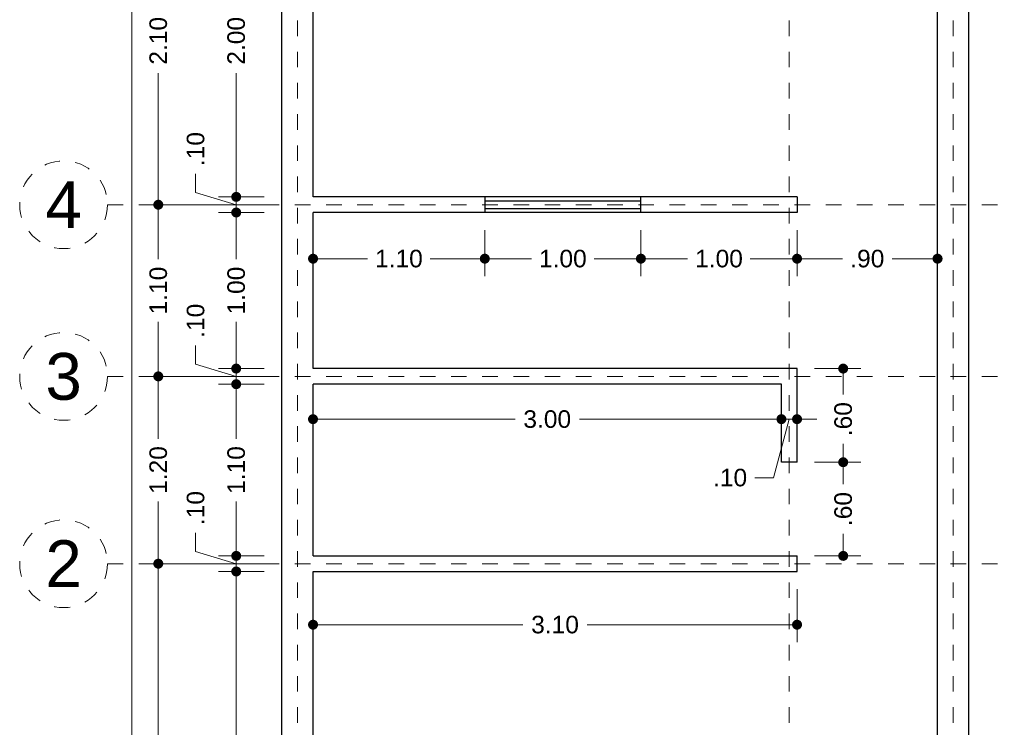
# Model space of a CAD drawing. Header units: millimetres. Extents: x 2566.3 to 2572.8, y 874.9 to 893.
# Tile 2 of 3: x 2566.3 to 2572.6, y 879.4 to 884. Entities that reach past the tile are written whole.
import ezdxf
from ezdxf.enums import TextEntityAlignment as Align

# ---------------------------------------------------------------- set-up
doc = ezdxf.new("R2010")
doc.units = ezdxf.units.MM
doc.header["$LTSCALE"] = 0.001
doc.linetypes.add('CENTER2', pattern=[28.575, 19.05, -3.175, 3.175, -3.175])
for name, color, linetype, lineweight in [('Cotas', 7, 'Continuous', 18), ('Ejes', 7, 'CENTER2', 5), ('Muros', 7, 'Continuous', 30), ('Ventanas', 250, 'Continuous', 25)]:
    doc.layers.add(name, color=color, linetype=linetype, lineweight=lineweight)
doc.styles.get("Standard").update_dxf_attribs({"font": 'arial.ttf'})
doc.dimstyles.new('1-75', dxfattribs={"dimscale": 75, "dimtxt": 0.0015, "dimasz": 0.00085, "dimexe": 0.0015, "dimexo": 0.0015, "dimgap": 0.0008, "dimtad": 0, "dimzin": 4, "dimdsep": 46, "dimtxsty": 'Standard', "dimblk": 'DOT', "dimcen": 0.09, "dimclrd": 256, "dimclre": 256, "dimclrt": 256, "dimadec": 0, "dimazin": 0, "dimtfac": 1, "dimtofl": 0, "dimtmove": 1, "dimatfit": 2, "dimfxl": 0.0015, "dimtfill": 1, "dimtolj": 1, "dimtzin": 4, "dimlwd": -1, "dimlwe": -1, "dimarcsym": 0})

# ---------------------------------------------------------------- blocks, each defined once
blk = doc.blocks.new('_DOT')
at = {"color": 0, "linetype": 'ByBlock'}
blk.add_line((-0.5, 0), (-1, 0), dxfattribs=at)
at = {"color": 0, "linetype": 'ByBlock', "const_width": 0.5}
blk.add_lwpolyline([(-0.25, 0, 1), (0.25, 0, 1)], format="xyb", close=True, dxfattribs=at)
blk = doc.blocks.new('*D11')
at = {"layer": 'Cotas', "transparency": 16777216}
for p, q in [((2568.1933, 881.5118), (2568.1933, 881.2877)), ((2571.1933, 881.5118), (2571.1933, 881.2877)), ((2568.2571, 881.4002), (2569.4874, 881.4002)), ((2571.1296, 881.4002), (2569.8992, 881.4002))]:
    blk.add_line(p, q, dxfattribs=at)
at = {"layer": 'Defpoints', "color": 0, "transparency": 16777216}
for p in [(2568.1933, 881.6243), (2571.1933, 881.6243), (2571.1933, 881.4002)]:
    blk.add_point(p, dxfattribs=at)
at = {"layer": 'Cotas', "transparency": 16777216, "xscale": 0.06375, "yscale": 0.06375, "zscale": 0.06375, "rotation": 180}
blk.add_blockref('_DOT', (2568.1933, 881.4002), dxfattribs=at)
at = {"layer": 'Cotas', "transparency": 16777216, "xscale": 0.06375, "yscale": 0.06375, "zscale": 0.06375}
blk.add_blockref('_DOT', (2571.1933, 881.4002), dxfattribs=at)
at = {"layer": 'Cotas', "transparency": 16777216, "insert": (2569.6933, 881.4002), "char_height": 0.1125, "attachment_point": 5, "bg_fill": 3, "box_fill_scale": 1.1, "bg_fill_color": 256, "bg_fill_true_color": 13158600, "bg_fill_transparency": 0}
blk.add_mtext('\\A1;3.00', dxfattribs=at)
blk = doc.blocks.new('*D12')
at = {"layer": 'Cotas', "transparency": 16777216}
for p, q in [((2571.1933, 881.5118), (2571.1933, 881.2877)), ((2571.1296, 881.4002), (2571.0658, 881.4002)), ((2571.2433, 881.4002), (2571.1427, 881.0253)), ((2571.1933, 881.4002), (2571.2933, 881.4002)), ((2571.3571, 881.4002), (2571.4208, 881.4002)), ((2571.2933, 881.3647), (2571.2933, 881.2877)), ((2571.1427, 881.0253), (2571.0227, 881.0253))]:
    blk.add_line(p, q, dxfattribs=at)
at = {"layer": 'Defpoints', "color": 0, "transparency": 16777216}
for p in [(2571.1933, 881.6243), (2571.2933, 881.4772), (2571.2933, 881.4002)]:
    blk.add_point(p, dxfattribs=at)
at = {"layer": 'Cotas', "transparency": 16777216, "xscale": 0.06375, "yscale": 0.06375, "zscale": 0.06375}
blk.add_blockref('_DOT', (2571.1933, 881.4002), dxfattribs=at)
at = {"layer": 'Cotas', "transparency": 16777216, "xscale": 0.06375, "yscale": 0.06375, "zscale": 0.06375, "rotation": 180}
blk.add_blockref('_DOT', (2571.2933, 881.4002), dxfattribs=at)
at = {"layer": 'Cotas', "transparency": 16777216, "insert": (2570.8644, 881.0253), "char_height": 0.1125, "attachment_point": 5, "bg_fill": 3, "box_fill_scale": 1.1, "bg_fill_color": 256, "bg_fill_true_color": 13158600, "bg_fill_transparency": 0}
blk.add_mtext('\\A1;.10', dxfattribs=at)
blk = doc.blocks.new('*D13')
at = {"layer": 'Cotas', "transparency": 16777216}
for p, q in [((2568.1933, 882.6118), (2568.1933, 882.3159)), ((2569.2933, 882.6118), (2569.2933, 882.3159)), ((2568.2571, 882.4284), (2568.5427, 882.4284)), ((2569.2296, 882.4284), (2568.9439, 882.4284))]:
    blk.add_line(p, q, dxfattribs=at)
at = {"layer": 'Defpoints', "color": 0, "transparency": 16777216}
for p in [(2568.1933, 882.7243), (2569.2933, 882.7243), (2569.2933, 882.4284)]:
    blk.add_point(p, dxfattribs=at)
at = {"layer": 'Cotas', "transparency": 16777216, "xscale": 0.06375, "yscale": 0.06375, "zscale": 0.06375, "rotation": 180}
blk.add_blockref('_DOT', (2568.1933, 882.4284), dxfattribs=at)
at = {"layer": 'Cotas', "transparency": 16777216, "xscale": 0.06375, "yscale": 0.06375, "zscale": 0.06375}
blk.add_blockref('_DOT', (2569.2933, 882.4284), dxfattribs=at)
at = {"layer": 'Cotas', "transparency": 16777216, "insert": (2568.7433, 882.4284), "char_height": 0.1125, "attachment_point": 5, "bg_fill": 3, "box_fill_scale": 1.1, "bg_fill_color": 256, "bg_fill_true_color": 13158600, "bg_fill_transparency": 0}
blk.add_mtext('\\A1;1.10', dxfattribs=at)
blk = doc.blocks.new('*D14')
at = {"layer": 'Cotas', "transparency": 16777216}
for p, q in [((2569.2933, 882.6118), (2569.2933, 882.3159)), ((2570.2933, 882.6118), (2570.2933, 882.3159)), ((2569.3571, 882.4284), (2569.5927, 882.4284)), ((2570.2296, 882.4284), (2569.9939, 882.4284))]:
    blk.add_line(p, q, dxfattribs=at)
at = {"layer": 'Defpoints', "color": 0, "transparency": 16777216}
for p in [(2569.2933, 882.7243), (2570.2933, 882.7243), (2570.2933, 882.4284)]:
    blk.add_point(p, dxfattribs=at)
at = {"layer": 'Cotas', "transparency": 16777216, "xscale": 0.06375, "yscale": 0.06375, "zscale": 0.06375, "rotation": 180}
blk.add_blockref('_DOT', (2569.2933, 882.4284), dxfattribs=at)
at = {"layer": 'Cotas', "transparency": 16777216, "xscale": 0.06375, "yscale": 0.06375, "zscale": 0.06375}
blk.add_blockref('_DOT', (2570.2933, 882.4284), dxfattribs=at)
at = {"layer": 'Cotas', "transparency": 16777216, "insert": (2569.7933, 882.4284), "char_height": 0.1125, "attachment_point": 5, "bg_fill": 3, "box_fill_scale": 1.1, "bg_fill_color": 256, "bg_fill_true_color": 13158600, "bg_fill_transparency": 0}
blk.add_mtext('\\A1;1.00', dxfattribs=at)
blk = doc.blocks.new('*D15')
at = {"layer": 'Cotas', "transparency": 16777216}
for p, q in [((2570.2933, 882.6118), (2570.2933, 882.3159)), ((2571.2933, 882.6118), (2571.2933, 882.3159)), ((2570.3571, 882.4284), (2570.5927, 882.4284)), ((2571.2296, 882.4284), (2570.9939, 882.4284))]:
    blk.add_line(p, q, dxfattribs=at)
at = {"layer": 'Defpoints', "color": 0, "transparency": 16777216}
for p in [(2570.2933, 882.7243), (2571.2933, 882.7243), (2571.2933, 882.4284)]:
    blk.add_point(p, dxfattribs=at)
at = {"layer": 'Cotas', "transparency": 16777216, "xscale": 0.06375, "yscale": 0.06375, "zscale": 0.06375, "rotation": 180}
blk.add_blockref('_DOT', (2570.2933, 882.4284), dxfattribs=at)
at = {"layer": 'Cotas', "transparency": 16777216, "xscale": 0.06375, "yscale": 0.06375, "zscale": 0.06375}
blk.add_blockref('_DOT', (2571.2933, 882.4284), dxfattribs=at)
at = {"layer": 'Cotas', "transparency": 16777216, "insert": (2570.7933, 882.4284), "char_height": 0.1125, "attachment_point": 5, "bg_fill": 3, "box_fill_scale": 1.1, "bg_fill_color": 256, "bg_fill_true_color": 13158600, "bg_fill_transparency": 0}
blk.add_mtext('\\A1;1.00', dxfattribs=at)
blk = doc.blocks.new('*D26')
at = {"layer": 'Cotas', "transparency": 16777216}
for p, q in [((2567.8808, 892.8243), (2566.92, 892.8243)), ((2567.0325, 892.7606), (2567.0325, 884.7187)), ((2567.0325, 876.1881), (2567.0325, 884.23)), ((2567.8808, 876.1243), (2566.92, 876.1243))]:
    blk.add_line(p, q, dxfattribs=at)
at = {"layer": 'Defpoints', "color": 0, "transparency": 16777216}
for p in [(2567.0325, 892.8243), (2567.9933, 892.8243), (2567.9933, 876.1243)]:
    blk.add_point(p, dxfattribs=at)
at = {"layer": 'Cotas', "transparency": 16777216, "xscale": 0.06375, "yscale": 0.06375, "zscale": 0.06375}
for p, rotation in [((2567.0325, 892.8243), 90), ((2567.0325, 876.1243), 270)]:
    blk.add_blockref('_DOT', p, dxfattribs=dict(at, rotation=rotation))
at = {"layer": 'Cotas', "transparency": 16777216, "insert": (2567.0325, 884.4743), "char_height": 0.1125, "attachment_point": 5, "rotation": 90, "bg_fill": 3, "box_fill_scale": 1.1, "bg_fill_color": 256, "bg_fill_true_color": 13158600, "bg_fill_transparency": 0}
blk.add_mtext('\\A1;16.70', dxfattribs=at)
blk = doc.blocks.new('*D30')
at = {"layer": 'Cotas', "transparency": 16777216}
for p, q in [((2567.8808, 884.8743), (2567.0898, 884.8743)), ((2567.2023, 884.8106), (2567.2023, 884.0312)), ((2567.2023, 882.8381), (2567.2023, 883.6175)), ((2567.8808, 882.7743), (2567.0898, 882.7743))]:
    blk.add_line(p, q, dxfattribs=at)
at = {"layer": 'Defpoints', "color": 0, "transparency": 16777216}
for p in [(2567.9933, 884.8743), (2567.2023, 882.7743), (2567.9933, 882.7743)]:
    blk.add_point(p, dxfattribs=at)
at = {"layer": 'Cotas', "transparency": 16777216, "xscale": 0.06375, "yscale": 0.06375, "zscale": 0.06375}
for p, rotation in [((2567.2023, 884.8743), 90), ((2567.2023, 882.7743), 270)]:
    blk.add_blockref('_DOT', p, dxfattribs=dict(at, rotation=rotation))
at = {"layer": 'Cotas', "transparency": 16777216, "insert": (2567.2023, 883.8243), "char_height": 0.1125, "attachment_point": 5, "rotation": 90, "bg_fill": 3, "box_fill_scale": 1.1, "bg_fill_color": 256, "bg_fill_true_color": 13158600, "bg_fill_transparency": 0}
blk.add_mtext('\\A1;2.10', dxfattribs=at)
blk = doc.blocks.new('*D31')
at = {"layer": 'Cotas', "transparency": 16777216}
for p, q in [((2567.8808, 882.7743), (2567.0898, 882.7743)), ((2567.2023, 882.7106), (2567.2023, 882.425)), ((2567.2023, 881.7381), (2567.2023, 882.0237)), ((2567.8808, 881.6743), (2567.0898, 881.6743))]:
    blk.add_line(p, q, dxfattribs=at)
at = {"layer": 'Defpoints', "color": 0, "transparency": 16777216}
for p in [(2567.9933, 882.7743), (2567.2023, 881.6743), (2567.9933, 881.6743)]:
    blk.add_point(p, dxfattribs=at)
at = {"layer": 'Cotas', "transparency": 16777216, "xscale": 0.06375, "yscale": 0.06375, "zscale": 0.06375}
for p, rotation in [((2567.2023, 882.7743), 90), ((2567.2023, 881.6743), 270)]:
    blk.add_blockref('_DOT', p, dxfattribs=dict(at, rotation=rotation))
at = {"layer": 'Cotas', "transparency": 16777216, "insert": (2567.2023, 882.2243), "char_height": 0.1125, "attachment_point": 5, "rotation": 90, "bg_fill": 3, "box_fill_scale": 1.1, "bg_fill_color": 256, "bg_fill_true_color": 13158600, "bg_fill_transparency": 0}
blk.add_mtext('\\A1;1.10', dxfattribs=at)
blk = doc.blocks.new('*D32')
at = {"layer": 'Cotas', "transparency": 16777216}
for p, q in [((2567.8808, 881.6743), (2567.0898, 881.6743)), ((2567.2023, 881.6106), (2567.2023, 881.275)), ((2567.2023, 880.5381), (2567.2023, 880.8737)), ((2567.8808, 880.4743), (2567.0898, 880.4743))]:
    blk.add_line(p, q, dxfattribs=at)
at = {"layer": 'Defpoints', "color": 0, "transparency": 16777216}
for p in [(2567.9933, 881.6743), (2567.2023, 880.4743), (2567.9933, 880.4743)]:
    blk.add_point(p, dxfattribs=at)
at = {"layer": 'Cotas', "transparency": 16777216, "xscale": 0.06375, "yscale": 0.06375, "zscale": 0.06375}
for p, rotation in [((2567.2023, 881.6743), 90), ((2567.2023, 880.4743), 270)]:
    blk.add_blockref('_DOT', p, dxfattribs=dict(at, rotation=rotation))
at = {"layer": 'Cotas', "transparency": 16777216, "insert": (2567.2023, 881.0743), "char_height": 0.1125, "attachment_point": 5, "rotation": 90, "bg_fill": 3, "box_fill_scale": 1.1, "bg_fill_color": 256, "bg_fill_true_color": 13158600, "bg_fill_transparency": 0}
blk.add_mtext('\\A1;1.20', dxfattribs=at)
blk = doc.blocks.new('*D33')
at = {"layer": 'Cotas', "transparency": 16777216}
for p, q in [((2567.8808, 880.4743), (2567.0898, 880.4743)), ((2567.2023, 880.4106), (2567.2023, 878.5325)), ((2567.2023, 876.2381), (2567.2023, 878.1161)), ((2567.8808, 876.1743), (2567.0898, 876.1743))]:
    blk.add_line(p, q, dxfattribs=at)
at = {"layer": 'Defpoints', "color": 0, "transparency": 16777216}
for p in [(2567.9933, 880.4743), (2567.2023, 876.1743), (2567.9933, 876.1743)]:
    blk.add_point(p, dxfattribs=at)
at = {"layer": 'Cotas', "transparency": 16777216, "xscale": 0.06375, "yscale": 0.06375, "zscale": 0.06375}
for p, rotation in [((2567.2023, 880.4743), 90), ((2567.2023, 876.1743), 270)]:
    blk.add_blockref('_DOT', p, dxfattribs=dict(at, rotation=rotation))
at = {"layer": 'Cotas', "transparency": 16777216, "insert": (2567.2023, 878.3243), "char_height": 0.1125, "attachment_point": 5, "rotation": 90, "bg_fill": 3, "box_fill_scale": 1.1, "bg_fill_color": 256, "bg_fill_true_color": 13158600, "bg_fill_transparency": 0}
blk.add_mtext('\\A1;4.30', dxfattribs=at)
blk = doc.blocks.new('*D40')
at = {"layer": 'Cotas', "transparency": 16777216}
for p, q in [((2567.8808, 884.8243), (2567.5888, 884.8243)), ((2567.7013, 884.7606), (2567.7013, 884.0312)), ((2567.7013, 882.8881), (2567.7013, 883.6175)), ((2567.8808, 882.8243), (2567.5888, 882.8243))]:
    blk.add_line(p, q, dxfattribs=at)
at = {"layer": 'Defpoints', "color": 0, "transparency": 16777216}
for p in [(2567.9933, 884.8243), (2567.7013, 882.8243), (2567.9933, 882.8243)]:
    blk.add_point(p, dxfattribs=at)
at = {"layer": 'Cotas', "transparency": 16777216, "xscale": 0.06375, "yscale": 0.06375, "zscale": 0.06375}
for p, rotation in [((2567.7013, 884.8243), 90), ((2567.7013, 882.8243), 270)]:
    blk.add_blockref('_DOT', p, dxfattribs=dict(at, rotation=rotation))
at = {"layer": 'Cotas', "transparency": 16777216, "insert": (2567.7013, 883.8243), "char_height": 0.1125, "attachment_point": 5, "rotation": 90, "bg_fill": 3, "box_fill_scale": 1.1, "bg_fill_color": 256, "bg_fill_true_color": 13158600, "bg_fill_transparency": 0}
blk.add_mtext('\\A1;2.00', dxfattribs=at)
blk = doc.blocks.new('*D41')
at = {"layer": 'Cotas', "transparency": 16777216}
for p, q in [((2567.4414, 882.8523), (2567.4414, 882.9723)), ((2567.7013, 882.8881), (2567.7013, 882.9518)), ((2567.7013, 882.7743), (2567.4414, 882.8523)), ((2567.8808, 882.8243), (2567.5888, 882.8243)), ((2567.7013, 882.8243), (2567.7013, 882.7243)), ((2567.8808, 882.7243), (2567.5888, 882.7243)), ((2567.7013, 882.6606), (2567.7013, 882.5968))]:
    blk.add_line(p, q, dxfattribs=at)
at = {"layer": 'Defpoints', "color": 0, "transparency": 16777216}
for p in [(2567.9933, 882.8243), (2567.7013, 882.7243), (2567.9933, 882.7243)]:
    blk.add_point(p, dxfattribs=at)
at = {"layer": 'Cotas', "transparency": 16777216, "xscale": 0.06375, "yscale": 0.06375, "zscale": 0.06375}
for p, rotation in [((2567.7013, 882.8243), 270), ((2567.7013, 882.7243), 90)]:
    blk.add_blockref('_DOT', p, dxfattribs=dict(at, rotation=rotation))
at = {"layer": 'Cotas', "transparency": 16777216, "insert": (2567.4414, 883.1307), "char_height": 0.1125, "attachment_point": 5, "rotation": 90, "bg_fill": 3, "box_fill_scale": 1.1, "bg_fill_color": 256, "bg_fill_true_color": 13158600, "bg_fill_transparency": 0}
blk.add_mtext('\\A1;.10', dxfattribs=at)
blk = doc.blocks.new('*D42')
at = {"layer": 'Cotas', "transparency": 16777216}
for p, q in [((2567.8808, 882.7243), (2567.5888, 882.7243)), ((2567.7013, 882.6606), (2567.7013, 882.425)), ((2567.7013, 881.7881), (2567.7013, 882.0237)), ((2567.8808, 881.7243), (2567.5888, 881.7243))]:
    blk.add_line(p, q, dxfattribs=at)
at = {"layer": 'Defpoints', "color": 0, "transparency": 16777216}
for p in [(2567.9933, 882.7243), (2567.7013, 881.7243), (2567.9933, 881.7243)]:
    blk.add_point(p, dxfattribs=at)
at = {"layer": 'Cotas', "transparency": 16777216, "xscale": 0.06375, "yscale": 0.06375, "zscale": 0.06375}
for p, rotation in [((2567.7013, 882.7243), 90), ((2567.7013, 881.7243), 270)]:
    blk.add_blockref('_DOT', p, dxfattribs=dict(at, rotation=rotation))
at = {"layer": 'Cotas', "transparency": 16777216, "insert": (2567.7013, 882.2243), "char_height": 0.1125, "attachment_point": 5, "rotation": 90, "bg_fill": 3, "box_fill_scale": 1.1, "bg_fill_color": 256, "bg_fill_true_color": 13158600, "bg_fill_transparency": 0}
blk.add_mtext('\\A1;1.00', dxfattribs=at)
blk = doc.blocks.new('*D43')
at = {"layer": 'Cotas', "transparency": 16777216}
for p, q in [((2567.4414, 881.7523), (2567.4414, 881.8723)), ((2567.7013, 881.7881), (2567.7013, 881.8518)), ((2567.7013, 881.6743), (2567.4414, 881.7523)), ((2567.8808, 881.7243), (2567.5888, 881.7243)), ((2567.7013, 881.7243), (2567.7013, 881.6243)), ((2567.8808, 881.6243), (2567.5888, 881.6243)), ((2567.7013, 881.5606), (2567.7013, 881.4968))]:
    blk.add_line(p, q, dxfattribs=at)
at = {"layer": 'Defpoints', "color": 0, "transparency": 16777216}
for p in [(2567.9933, 881.7243), (2567.7013, 881.6243), (2567.9933, 881.6243)]:
    blk.add_point(p, dxfattribs=at)
at = {"layer": 'Cotas', "transparency": 16777216, "xscale": 0.06375, "yscale": 0.06375, "zscale": 0.06375}
for p, rotation in [((2567.7013, 881.7243), 270), ((2567.7013, 881.6243), 90)]:
    blk.add_blockref('_DOT', p, dxfattribs=dict(at, rotation=rotation))
at = {"layer": 'Cotas', "transparency": 16777216, "insert": (2567.4414, 882.0307), "char_height": 0.1125, "attachment_point": 5, "rotation": 90, "bg_fill": 3, "box_fill_scale": 1.1, "bg_fill_color": 256, "bg_fill_true_color": 13158600, "bg_fill_transparency": 0}
blk.add_mtext('\\A1;.10', dxfattribs=at)
blk = doc.blocks.new('*D44')
at = {"layer": 'Cotas', "transparency": 16777216}
for p, q in [((2567.8808, 881.6243), (2567.5888, 881.6243)), ((2567.7013, 881.5606), (2567.7013, 881.275)), ((2567.7013, 880.5881), (2567.7013, 880.8737)), ((2567.8808, 880.5243), (2567.5888, 880.5243))]:
    blk.add_line(p, q, dxfattribs=at)
at = {"layer": 'Defpoints', "color": 0, "transparency": 16777216}
for p in [(2567.9933, 881.6243), (2567.7013, 880.5243), (2567.9933, 880.5243)]:
    blk.add_point(p, dxfattribs=at)
at = {"layer": 'Cotas', "transparency": 16777216, "xscale": 0.06375, "yscale": 0.06375, "zscale": 0.06375}
for p, rotation in [((2567.7013, 881.6243), 90), ((2567.7013, 880.5243), 270)]:
    blk.add_blockref('_DOT', p, dxfattribs=dict(at, rotation=rotation))
at = {"layer": 'Cotas', "transparency": 16777216, "insert": (2567.7013, 881.0743), "char_height": 0.1125, "attachment_point": 5, "rotation": 90, "bg_fill": 3, "box_fill_scale": 1.1, "bg_fill_color": 256, "bg_fill_true_color": 13158600, "bg_fill_transparency": 0}
blk.add_mtext('\\A1;1.10', dxfattribs=at)
blk = doc.blocks.new('*D45')
at = {"layer": 'Cotas', "transparency": 16777216}
for p, q in [((2567.4414, 880.5523), (2567.4414, 880.6723)), ((2567.7013, 880.5881), (2567.7013, 880.6518)), ((2567.7013, 880.4743), (2567.4414, 880.5523)), ((2567.8808, 880.5243), (2567.5888, 880.5243)), ((2567.7013, 880.5243), (2567.7013, 880.4243)), ((2567.8808, 880.4243), (2567.5888, 880.4243)), ((2567.7013, 880.3606), (2567.7013, 880.2968))]:
    blk.add_line(p, q, dxfattribs=at)
at = {"layer": 'Defpoints', "color": 0, "transparency": 16777216}
for p in [(2567.9933, 880.5243), (2567.7013, 880.4243), (2567.9933, 880.4243)]:
    blk.add_point(p, dxfattribs=at)
at = {"layer": 'Cotas', "transparency": 16777216, "xscale": 0.06375, "yscale": 0.06375, "zscale": 0.06375}
for p, rotation in [((2567.7013, 880.5243), 270), ((2567.7013, 880.4243), 90)]:
    blk.add_blockref('_DOT', p, dxfattribs=dict(at, rotation=rotation))
at = {"layer": 'Cotas', "transparency": 16777216, "insert": (2567.4414, 880.8307), "char_height": 0.1125, "attachment_point": 5, "rotation": 90, "bg_fill": 3, "box_fill_scale": 1.1, "bg_fill_color": 256, "bg_fill_true_color": 13158600, "bg_fill_transparency": 0}
blk.add_mtext('\\A1;.10', dxfattribs=at)
blk = doc.blocks.new('*D46')
at = {"layer": 'Cotas', "transparency": 16777216}
for p, q in [((2567.8808, 880.4243), (2567.5888, 880.4243)), ((2567.7013, 880.3606), (2567.7013, 878.5325)), ((2567.7013, 876.2881), (2567.7013, 878.1161)), ((2567.8808, 876.2243), (2567.5888, 876.2243))]:
    blk.add_line(p, q, dxfattribs=at)
at = {"layer": 'Defpoints', "color": 0, "transparency": 16777216}
for p in [(2567.9933, 880.4243), (2567.7013, 876.2243), (2567.9933, 876.2243)]:
    blk.add_point(p, dxfattribs=at)
at = {"layer": 'Cotas', "transparency": 16777216, "xscale": 0.06375, "yscale": 0.06375, "zscale": 0.06375}
for p, rotation in [((2567.7013, 880.4243), 90), ((2567.7013, 876.2243), 270)]:
    blk.add_blockref('_DOT', p, dxfattribs=dict(at, rotation=rotation))
at = {"layer": 'Cotas', "transparency": 16777216, "insert": (2567.7013, 878.3243), "char_height": 0.1125, "attachment_point": 5, "rotation": 90, "bg_fill": 3, "box_fill_scale": 1.1, "bg_fill_color": 256, "bg_fill_true_color": 13158600, "bg_fill_transparency": 0}
blk.add_mtext('\\A1;4.20', dxfattribs=at)
blk = doc.blocks.new('*D50')
at = {"layer": 'Cotas', "transparency": 16777216}
for p, q in [((2571.4058, 881.7243), (2571.7014, 881.7243)), ((2571.5889, 881.6606), (2571.5889, 881.5585)), ((2571.5889, 881.1881), (2571.5889, 881.2418)), ((2571.4058, 881.1243), (2571.7014, 881.1243))]:
    blk.add_line(p, q, dxfattribs=at)
at = {"layer": 'Defpoints', "color": 0, "transparency": 16777216}
for p in [(2571.2933, 881.7243), (2571.2933, 881.1243), (2571.5889, 881.1243)]:
    blk.add_point(p, dxfattribs=at)
at = {"layer": 'Cotas', "transparency": 16777216, "xscale": 0.06375, "yscale": 0.06375, "zscale": 0.06375}
for p, rotation in [((2571.5889, 881.7243), 90), ((2571.5889, 881.1243), 270)]:
    blk.add_blockref('_DOT', p, dxfattribs=dict(at, rotation=rotation))
at = {"layer": 'Cotas', "transparency": 16777216, "insert": (2571.5889, 881.4002), "char_height": 0.1125, "attachment_point": 5, "rotation": 90, "bg_fill": 3, "box_fill_scale": 1.1, "bg_fill_color": 256, "bg_fill_true_color": 13158600, "bg_fill_transparency": 0}
blk.add_mtext('\\A1;.60', dxfattribs=at)
blk = doc.blocks.new('*D51')
at = {"layer": 'Cotas', "transparency": 16777216}
for p, q in [((2571.4058, 881.1243), (2571.7014, 881.1243)), ((2571.5889, 881.0606), (2571.5889, 880.9827)), ((2571.5889, 880.5881), (2571.5889, 880.666)), ((2571.4058, 880.5243), (2571.7014, 880.5243))]:
    blk.add_line(p, q, dxfattribs=at)
at = {"layer": 'Defpoints', "color": 0, "transparency": 16777216}
for p in [(2571.2933, 881.1243), (2571.2933, 880.5243), (2571.5889, 880.5243)]:
    blk.add_point(p, dxfattribs=at)
at = {"layer": 'Cotas', "transparency": 16777216, "xscale": 0.06375, "yscale": 0.06375, "zscale": 0.06375}
for p, rotation in [((2571.5889, 881.1243), 90), ((2571.5889, 880.5243), 270)]:
    blk.add_blockref('_DOT', p, dxfattribs=dict(at, rotation=rotation))
at = {"layer": 'Cotas', "transparency": 16777216, "insert": (2571.5889, 880.8243), "char_height": 0.1125, "attachment_point": 5, "rotation": 90, "bg_fill": 3, "box_fill_scale": 1.1, "bg_fill_color": 256, "bg_fill_true_color": 13158600, "bg_fill_transparency": 0}
blk.add_mtext('\\A1;.60', dxfattribs=at)
blk = doc.blocks.new('*D52')
at = {"layer": 'Cotas', "transparency": 16777216}
for p, q in [((2568.1933, 880.3118), (2568.1933, 879.9709)), ((2571.2933, 880.3118), (2571.2933, 879.9709)), ((2568.2571, 880.0834), (2569.5374, 880.0834)), ((2571.2296, 880.0834), (2569.9492, 880.0834))]:
    blk.add_line(p, q, dxfattribs=at)
at = {"layer": 'Defpoints', "color": 0, "transparency": 16777216}
for p in [(2568.1933, 880.4243), (2571.2933, 880.4243), (2571.2933, 880.0834)]:
    blk.add_point(p, dxfattribs=at)
at = {"layer": 'Cotas', "transparency": 16777216, "xscale": 0.06375, "yscale": 0.06375, "zscale": 0.06375, "rotation": 180}
blk.add_blockref('_DOT', (2568.1933, 880.0834), dxfattribs=at)
at = {"layer": 'Cotas', "transparency": 16777216, "xscale": 0.06375, "yscale": 0.06375, "zscale": 0.06375}
blk.add_blockref('_DOT', (2571.2933, 880.0834), dxfattribs=at)
at = {"layer": 'Cotas', "transparency": 16777216, "insert": (2569.7433, 880.0834), "char_height": 0.1125, "attachment_point": 5, "bg_fill": 3, "box_fill_scale": 1.1, "bg_fill_color": 256, "bg_fill_true_color": 13158600, "bg_fill_transparency": 0}
blk.add_mtext('\\A1;3.10', dxfattribs=at)
blk = doc.blocks.new('*D53')
at = {"layer": 'Cotas', "transparency": 16777216}
for p, q in [((2572.1933, 882.6618), (2572.1933, 882.3159)), ((2571.2933, 882.6118), (2571.2933, 882.3159)), ((2571.3571, 882.4284), (2571.585, 882.4284)), ((2572.1296, 882.4284), (2571.9017, 882.4284))]:
    blk.add_line(p, q, dxfattribs=at)
at = {"layer": 'Defpoints', "color": 0, "transparency": 16777216}
for p in [(2572.1933, 882.7743), (2571.2933, 882.7243), (2572.1933, 882.4284)]:
    blk.add_point(p, dxfattribs=at)
at = {"layer": 'Cotas', "transparency": 16777216, "xscale": 0.06375, "yscale": 0.06375, "zscale": 0.06375, "rotation": 180}
blk.add_blockref('_DOT', (2571.2933, 882.4284), dxfattribs=at)
at = {"layer": 'Cotas', "transparency": 16777216, "xscale": 0.06375, "yscale": 0.06375, "zscale": 0.06375}
blk.add_blockref('_DOT', (2572.1933, 882.4284), dxfattribs=at)
at = {"layer": 'Cotas', "transparency": 16777216, "insert": (2571.7433, 882.4284), "char_height": 0.1125, "attachment_point": 5, "bg_fill": 3, "box_fill_scale": 1.1, "bg_fill_color": 256, "bg_fill_true_color": 13158600, "bg_fill_transparency": 0}
blk.add_mtext('\\A1;.90', dxfattribs=at)

msp = doc.modelspace()

# ---------------------------------------------------------------- linework, layer by layer
at = {"layer": 'Ejes', "linetype": 'CENTER2'}
for p, q in [((2568.0933, 875.4546), (2568.0933, 893.0273)), ((2571.2433, 875.4546), (2571.2433, 893.0273)), ((2572.2933, 875.4546), (2572.2933, 893.0273)), ((2566.877, 882.7743), (2572.6208, 882.7743)), ((2566.877, 881.6743), (2572.6208, 881.6743)), ((2566.877, 880.4743), (2572.6208, 880.4743))]:
    msp.add_line(p, q, dxfattribs=at)
at = {"layer": 'Ejes'}
for centre in [(2566.5957, 882.7743), (2566.5957, 881.6743), (2566.5957, 880.4743)]:
    msp.add_circle(centre, 0.2812, dxfattribs=at)
at = {"layer": 'Muros'}
for p, q in [((2567.9933, 876.1243), (2567.9933, 892.8243)), ((2572.3933, 876.1243), (2572.3933, 892.8243)), ((2572.1933, 876.1243), (2572.1933, 892.6243)), ((2568.1933, 882.8243), (2568.1933, 884.8243)), ((2571.2933, 882.8243), (2568.1933, 882.8243)), ((2571.2933, 882.8243), (2571.2933, 882.7243)), ((2571.2933, 882.7243), (2568.1933, 882.7243)), ((2568.1933, 881.7243), (2568.1933, 882.7243)), ((2571.2933, 881.7243), (2568.1933, 881.7243)), ((2571.2933, 881.1243), (2571.2933, 881.7243)), ((2571.1933, 881.6243), (2568.1933, 881.6243)), ((2568.1933, 880.5243), (2568.1933, 881.6243)), ((2571.1933, 881.1243), (2571.1933, 881.6243)), ((2571.2933, 881.1243), (2571.1933, 881.1243)), ((2568.1933, 880.5243), (2571.2933, 880.5243)), ((2571.2933, 880.4243), (2571.2933, 880.5243)), ((2568.1933, 876.2243), (2568.1933, 880.4243)), ((2568.1933, 880.4243), (2571.2933, 880.4243))]:
    msp.add_line(p, q, dxfattribs=at)
at = {"layer": 'Ventanas'}
for p, q in [((2569.2933, 882.8243), (2569.2933, 882.7243)), ((2569.2933, 882.8243), (2569.2933, 882.7243)), ((2570.2933, 882.7243), (2570.2933, 882.8243)), ((2569.2933, 882.7993), (2570.2933, 882.7993)), ((2569.2933, 882.7493), (2570.2933, 882.7493))]:
    msp.add_line(p, q, dxfattribs=at)

# ---------------------------------------------------------------- texts
at = {"layer": 'Ejes'}
for s, p in [('4', (2566.5957, 882.7743)), ('3', (2566.5957, 881.6743)), ('2', (2566.5957, 880.4743))]:
    msp.add_text(s, height=0.3, dxfattribs=at).set_placement(p, align=Align.MIDDLE_CENTER)

# ---------------------------------------------------------------- next in the draw order: dimensions: what is measured, and where the dimension line sits
at = {"layer": 'Cotas'}
dim = msp.add_linear_dim(base=(2567.0325, 892.8243), p1=(2567.9933, 876.1243), p2=(2567.9933, 892.8243), angle=90, dimstyle='1-75', dxfattribs=at)
dim.commit()
dim.dimension.update_dxf_attribs({"geometry": '*D26', "text_midpoint": (2567.0325, 884.4743)})
for base, p1, p2, picture, middle in [((2569.2933, 882.4284), (2568.1933, 882.7243), (2569.2933, 882.7243), '*D13', (2568.7433, 882.4284)), ((2571.1933, 881.4002), (2568.1933, 881.6243), (2571.1933, 881.6243), '*D11', (2569.6933, 881.4002)), ((2571.2933, 880.0834), (2568.1933, 880.4243), (2571.2933, 880.4243), '*D52', (2569.7433, 880.0834))]:
    dim = msp.add_linear_dim(base=base, p1=p1, p2=p2, dimstyle='1-75', dxfattribs=at)
    dim.commit()
    dim.dimension.update_dxf_attribs({"geometry": picture, "text_midpoint": middle})

# ---------------------------------------------------------------- next in the draw order: dimensions: what is measured, and where the dimension line sits
dim = msp.add_linear_dim(base=(2567.2023, 882.7743), p1=(2567.9933, 884.8743), p2=(2567.9933, 882.7743), angle=90, dimstyle='1-75', dxfattribs=at)
dim.commit()
dim.dimension.update_dxf_attribs({"geometry": '*D30', "text_midpoint": (2567.2023, 883.8243)})
dim = msp.add_linear_dim(base=(2570.2933, 882.4284), p1=(2569.2933, 882.7243), p2=(2570.2933, 882.7243), dimstyle='1-75', dxfattribs=at)
dim.commit()
dim.dimension.update_dxf_attribs({"geometry": '*D14', "text_midpoint": (2569.7933, 882.4284)})
dim = msp.add_linear_dim(base=(2571.2933, 881.4002), p1=(2571.1933, 881.6243), p2=(2571.2933, 881.4772), dimstyle='1-75', dxfattribs=at)
dim.commit()
dim.dimension.update_dxf_attribs({"geometry": '*D12', "text_midpoint": (2570.9627, 881.0253), "dimtype": 160})

# ---------------------------------------------------------------- next in the draw order: dimensions: what is measured, and where the dimension line sits
dim = msp.add_linear_dim(base=(2567.2023, 881.6743), p1=(2567.9933, 882.7743), p2=(2567.9933, 881.6743), angle=90, dimstyle='1-75', dxfattribs=at)
dim.commit()
dim.dimension.update_dxf_attribs({"geometry": '*D31', "text_midpoint": (2567.2023, 882.2243)})
dim = msp.add_linear_dim(base=(2571.2933, 882.4284), p1=(2570.2933, 882.7243), p2=(2571.2933, 882.7243), dimstyle='1-75', dxfattribs=at)
dim.commit()
dim.dimension.update_dxf_attribs({"geometry": '*D15', "text_midpoint": (2570.7933, 882.4284)})
dim = msp.add_linear_dim(base=(2571.5889, 881.1243), p1=(2571.2933, 881.7243), p2=(2571.2933, 881.1243), angle=90, dimstyle='1-75', override={"dimjust": 1}, dxfattribs=at)
dim.commit()
dim.dimension.update_dxf_attribs({"geometry": '*D50', "text_midpoint": (2571.5889, 881.4002), "dimtype": 160})

# ---------------------------------------------------------------- next in the draw order: dimensions: what is measured, and where the dimension line sits
for base, p1, p2, picture, middle in [((2567.7013, 882.8243), (2567.9933, 884.8243), (2567.9933, 882.8243), '*D40', (2567.7013, 883.8243)), ((2567.2023, 880.4743), (2567.9933, 881.6743), (2567.9933, 880.4743), '*D32', (2567.2023, 881.0743)), ((2571.5889, 880.5243), (2571.2933, 881.1243), (2571.2933, 880.5243), '*D51', (2571.5889, 880.8243))]:
    dim = msp.add_linear_dim(base=base, p1=p1, p2=p2, angle=90, dimstyle='1-75', dxfattribs=at)
    dim.commit()
    dim.dimension.update_dxf_attribs({"geometry": picture, "text_midpoint": middle})
dim = msp.add_linear_dim(base=(2572.1933, 882.4284), p1=(2571.2933, 882.7243), p2=(2572.1933, 882.7743), dimstyle='1-75', dxfattribs=at)
dim.commit()
dim.dimension.update_dxf_attribs({"geometry": '*D53', "text_midpoint": (2571.7433, 882.4284)})

# ---------------------------------------------------------------- next in the draw order: dimensions: what is measured, and where the dimension line sits
for base, p1, p2, picture, middle in [((2567.7013, 882.7243), (2567.9933, 882.8243), (2567.9933, 882.7243), '*D41', (2567.4414, 883.0323)), ((2567.2023, 876.1743), (2567.9933, 880.4743), (2567.9933, 876.1743), '*D33', (2567.2023, 878.3243))]:
    dim = msp.add_linear_dim(base=base, p1=p1, p2=p2, angle=90, dimstyle='1-75', dxfattribs=at)
    dim.commit()
    dim.dimension.update_dxf_attribs({"geometry": picture, "text_midpoint": middle})

# ---------------------------------------------------------------- next in the draw order: dimensions: what is measured, and where the dimension line sits
dim = msp.add_linear_dim(base=(2567.7013, 881.7243), p1=(2567.9933, 882.7243), p2=(2567.9933, 881.7243), angle=90, dimstyle='1-75', dxfattribs=at)
dim.commit()
dim.dimension.update_dxf_attribs({"geometry": '*D42', "text_midpoint": (2567.7013, 882.2243)})

# ---------------------------------------------------------------- next in the draw order: dimensions: what is measured, and where the dimension line sits
dim = msp.add_linear_dim(base=(2567.7013, 881.6243), p1=(2567.9933, 881.7243), p2=(2567.9933, 881.6243), angle=90, dimstyle='1-75', dxfattribs=at)
dim.commit()
dim.dimension.update_dxf_attribs({"geometry": '*D43', "text_midpoint": (2567.4414, 881.9323)})

# ---------------------------------------------------------------- next in the draw order: dimensions: what is measured, and where the dimension line sits
dim = msp.add_linear_dim(base=(2567.7013, 880.5243), p1=(2567.9933, 881.6243), p2=(2567.9933, 880.5243), angle=90, dimstyle='1-75', dxfattribs=at)
dim.commit()
dim.dimension.update_dxf_attribs({"geometry": '*D44', "text_midpoint": (2567.7013, 881.0743)})

# ---------------------------------------------------------------- next in the draw order: dimensions: what is measured, and where the dimension line sits
dim = msp.add_linear_dim(base=(2567.7013, 880.4243), p1=(2567.9933, 880.5243), p2=(2567.9933, 880.4243), angle=90, dimstyle='1-75', dxfattribs=at)
dim.commit()
dim.dimension.update_dxf_attribs({"geometry": '*D45', "text_midpoint": (2567.4414, 880.7323)})

# ---------------------------------------------------------------- next in the draw order: dimensions: what is measured, and where the dimension line sits
dim = msp.add_linear_dim(base=(2567.7013, 876.2243), p1=(2567.9933, 880.4243), p2=(2567.9933, 876.2243), angle=90, dimstyle='1-75', dxfattribs=at)
dim.commit()
dim.dimension.update_dxf_attribs({"geometry": '*D46', "text_midpoint": (2567.7013, 878.3243)})

doc.saveas('drawing.dxf')
